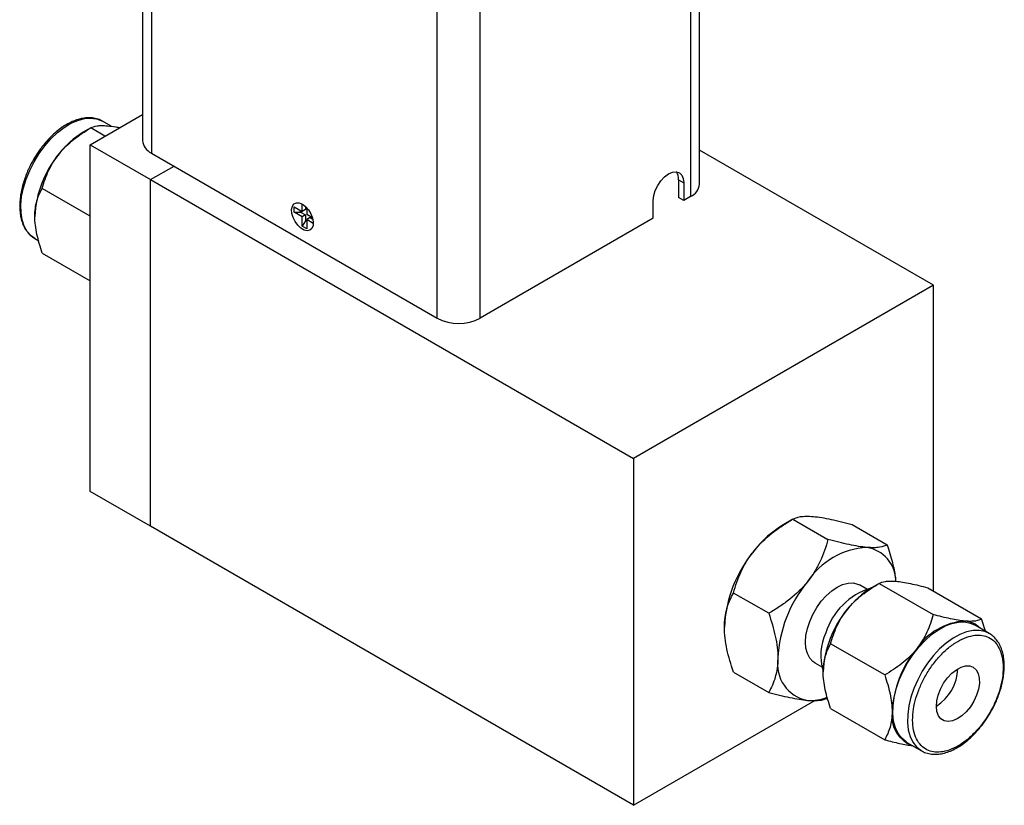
# Model space of a CAD drawing. Header units: inches. Extents: x 3.1 to 13.2, y 2.2 to 9.4.
# Tile 8 of 11: x 11.2 to 13.2, y 4.2 to 5.8. Entities that reach past the tile are written whole.
import ezdxf

# ---------------------------------------------------------------- set-up
doc = ezdxf.new("R2010")
doc.units = ezdxf.units.IN
doc.header["$MEASUREMENT"] = 0

msp = doc.modelspace()

# ---------------------------------------------------------------- linework, layer by layer
at = {"color": 7, "linetype": 'Continuous', "lineweight": 25}
for p, q in [((11.4745, 7.0813), (11.4745, 5.5772)), ((12.6159, 5.488), (12.6159, 6.9921)), ((11.3673, 5.5687), (11.4745, 5.6306)), ((11.4104, 5.6064), (11.3924, 5.6168)), ((11.3685, 5.603), (11.3531, 5.5941)), ((11.3975, 5.5862), (11.3685, 5.603)), ((11.3673, 5.5687), (11.491, 5.4973)), ((11.3673, 4.8588), (11.3673, 5.5687)), ((11.4928, 5.5516), (12.0783, 5.2137)), ((13.0958, 5.2808), (12.6159, 5.5578)), ((11.491, 5.4973), (11.539, 5.525)), ((11.491, 4.7873), (11.491, 5.4973)), ((11.491, 5.4973), (12.481, 4.9258)), ((12.5729, 5.497), (12.5839, 5.4907)), ((12.5729, 5.497), (12.5729, 5.4608)), ((12.5839, 5.4907), (12.5839, 5.4545)), ((11.3673, 5.4226), (11.2691, 5.4793)), ((12.5212, 5.4184), (12.5212, 5.4545)), ((12.5839, 5.4545), (12.5729, 5.4608)), ((12.5976, 5.4625), (12.5839, 5.4545)), ((11.7851, 5.4413), (11.8015, 5.4318)), ((11.7851, 5.4303), (11.7851, 5.4413)), ((11.7851, 5.4303), (11.7983, 5.4308)), ((11.8015, 5.4208), (11.7851, 5.4303)), ((11.7983, 5.4308), (11.7983, 5.4337)), ((11.7983, 5.4308), (11.8086, 5.4249)), ((11.8015, 5.4318), (11.8015, 5.4473)), ((11.8086, 5.4359), (11.8015, 5.4318)), ((11.8086, 5.4422), (11.8086, 5.4359)), ((11.8111, 5.4397), (11.8111, 5.4263)), ((11.8086, 5.4249), (11.8015, 5.4208)), ((11.8015, 5.4018), (11.8015, 5.4208)), ((11.8086, 5.413), (11.8015, 5.4018)), ((11.8086, 5.4249), (11.8086, 5.413)), ((11.8111, 5.4115), (11.8086, 5.413)), ((11.8111, 5.4263), (11.8227, 5.4196)), ((11.8181, 5.4193), (11.8111, 5.4153)), ((11.8245, 5.4075), (11.8111, 5.4153)), ((11.8111, 5.4153), (11.8111, 5.3963)), ((11.8181, 5.4193), (11.8236, 5.4162)), ((12.5212, 5.4184), (12.1666, 5.2137)), ((11.8111, 5.3963), (11.8015, 5.4018)), ((11.2537, 5.3765), (11.2616, 5.3719)), ((11.2691, 5.3467), (11.3673, 5.29)), ((13.0958, 5.2808), (12.481, 4.9258)), ((13.0958, 4.6544), (13.0958, 5.2808)), ((12.481, 4.9258), (12.481, 4.2158)), ((11.491, 4.7873), (11.3673, 4.8588)), ((12.481, 4.2158), (11.491, 4.7873)), ((12.8073, 4.8018), (12.7885, 4.791)), ((12.8073, 4.8018), (12.8793, 4.7603)), ((12.9289, 4.791), (13.0009, 4.7494)), ((12.9589, 4.6585), (12.9441, 4.667)), ((12.9842, 4.6702), (12.9688, 4.6613)), ((12.9842, 4.6702), (13.0949, 4.6064)), ((12.7578, 4.6091), (12.6858, 4.6506)), ((13.0837, 4.6613), (13.1943, 4.5975)), ((13.2097, 4.5677), (13.1797, 4.5851)), ((13.202, 4.5722), (13.1943, 4.5975)), ((13.2097, 4.5677), (13.2072, 4.569)), ((12.9955, 4.4827), (12.8848, 4.5465)), ((12.8522, 4.5077), (12.8669, 4.4992)), ((12.6858, 4.4886), (12.7578, 4.447)), ((12.481, 4.2158), (12.8523, 4.4302)), ((12.8848, 4.414), (12.9955, 4.3501)), ((13.0409, 4.3447), (13.071, 4.3274)), ((13.071, 4.3274), (13.0725, 4.3265))]:
    msp.add_line(p, q, dxfattribs=at)
at = {"color": 8, "linetype": 'Continuous', "lineweight": 25}
for p, q in [((11.4928, 7.0651), (11.4928, 5.5516)), ((12.5976, 6.9759), (12.5976, 5.4625)), ((12.0783, 5.2137), (12.0783, 6.7272)), ((12.1666, 5.2137), (12.1666, 6.7272))]:
    msp.add_line(p, q, dxfattribs=at)
at = {"color": 7, "linetype": 'Continuous', "lineweight": 25, "flags": 128}
for points in [[(11.2381, 5.3909), (11.232, 5.4019), (11.2277, 5.4149), (11.2254, 5.4295), (11.2251, 5.4454), (11.2267, 5.4625), (11.2304, 5.4802), (11.2359, 5.4982), (11.2432, 5.5162), (11.2521, 5.5338), (11.2624, 5.5507), (11.274, 5.5664), (11.2866, 5.5808), (11.2999, 5.5934), (11.3137, 5.604), (11.3277, 5.6125), (11.3416, 5.6186), (11.3552, 5.6222), (11.368, 5.6233), (11.38, 5.6218), (11.3908, 5.6177), (11.3924, 5.6168)], [(12.5212, 5.4545), (12.5223, 5.4645), (12.5254, 5.475), (12.5304, 5.4854), (12.5369, 5.4949), (12.5445, 5.5029), (12.5526, 5.5088), (12.5607, 5.5122), (12.5682, 5.513), (12.5747, 5.511), (12.5797, 5.5063), (12.5828, 5.4994), (12.5839, 5.4907)], [(11.8022, 5.4469), (11.8088, 5.442), (11.8148, 5.4352), (11.8196, 5.4272), (11.823, 5.4186), (11.8244, 5.4103), (11.8239, 5.4029), (11.8215, 5.3972), (11.8174, 5.3936), (11.8119, 5.3924), (11.8055, 5.3938), (11.7989, 5.3977), (11.7926, 5.4036), (11.7871, 5.4111), (11.7829, 5.4195), (11.7805, 5.428), (11.78, 5.4359), (11.7815, 5.4425), (11.7848, 5.4473), (11.7897, 5.4497), (11.7957, 5.4496), (11.8022, 5.4469)], [(11.2537, 5.3765), (11.2459, 5.3821), (11.2381, 5.3909)], [(12.8418, 4.5924), (12.8483, 4.6069), (12.8563, 4.6208), (12.8656, 4.6336), (12.8759, 4.6451), (12.8869, 4.6548), (12.8981, 4.6625), (12.9094, 4.6679), (12.9204, 4.6708), (12.9307, 4.6712), (12.94, 4.669), (12.9441, 4.667)], [(12.8522, 4.5077), (12.8483, 4.5103), (12.8418, 4.5173), (12.837, 4.5264), (12.8341, 4.5373), (12.8331, 4.5498), (12.8341, 4.5634), (12.837, 4.5778), (12.8418, 4.5924)], [(13.0253, 4.4725), (13.0332, 4.4904), (13.0426, 4.5078), (13.0534, 4.5243), (13.0653, 4.5396), (13.0782, 4.5534), (13.0917, 4.5654), (13.1056, 4.5754), (13.1196, 4.5831), (13.1334, 4.5883), (13.1467, 4.5911), (13.1593, 4.5913), (13.1709, 4.589), (13.1797, 4.5851)], [(13.1839, 4.4411), (13.1783, 4.4289), (13.1711, 4.4175), (13.1627, 4.4073), (13.1536, 4.3989), (13.144, 4.3926), (13.1346, 4.3887), (13.1256, 4.3874), (13.1176, 4.3888), (13.1109, 4.3928), (13.1059, 4.3993), (13.1027, 4.4078), (13.1014, 4.4181), (13.1023, 4.4295), (13.1052, 4.4417), (13.11, 4.454), (13.1164, 4.4659), (13.1242, 4.4768), (13.133, 4.4861), (13.1424, 4.4935), (13.152, 4.4987), (13.1613, 4.5012), (13.1698, 4.5012), (13.1772, 4.4984), (13.1831, 4.4932), (13.1873, 4.4857), (13.1895, 4.4762), (13.1897, 4.4653), (13.1878, 4.4534), (13.1839, 4.4411)], [(13.0409, 4.3447), (13.0393, 4.3457), (13.0304, 4.353), (13.0231, 4.3626), (13.0176, 4.3743), (13.0139, 4.3878), (13.0123, 4.4029), (13.0126, 4.4193), (13.0149, 4.4366), (13.0192, 4.4544), (13.0253, 4.4725)]]:
    msp.add_lwpolyline(points, dxfattribs=at)
at = {"color": 8, "linetype": 'Continuous', "lineweight": 25, "flags": 128}
for points in [[(13.2072, 4.569), (13.201, 4.5716), (13.1894, 4.574), (13.1768, 4.5738), (13.1635, 4.571), (13.1497, 4.5657), (13.1357, 4.558), (13.1218, 4.5481), (13.1082, 4.5361), (13.0954, 4.5223), (13.0834, 4.507), (13.0726, 4.4905), (13.0632, 4.4731), (13.0554, 4.4551)], [(13.0554, 4.4551), (13.0493, 4.4371), (13.045, 4.4192), (13.0427, 4.4019), (13.0423, 4.3856), (13.044, 4.3705), (13.0476, 4.357), (13.0531, 4.3453), (13.0604, 4.3357), (13.0693, 4.3284), (13.071, 4.3274)]]:
    msp.add_lwpolyline(points, dxfattribs=at)
at = {"color": 7, "linetype": 'Continuous', "lineweight": 25}
for centre, radius, start, end in [((11.4477, 5.4374), 0.1831, 121.1127, 142.0209), ((11.5057, 5.5803), 0.0314, 185.6948, 245.6253), ((11.4693, 5.4119), 0.2158, 140.2279, 177.3607), ((12.5478, 5.4987), 0.0252, 356.2588, 34.5254), ((12.5847, 5.4911), 0.0314, 294.3747, 354.3052), ((12.1225, 5.2989), 0.0961, 242.6097, 297.3903), ((12.9041, 4.5994), 0.2237, 121.1127, 142.0209), ((12.9683, 4.5874), 0.1569, 93.4295, 146.5651), ((12.9477, 4.6739), 0.071, 1.2563, 80.8678), ((12.9305, 4.5683), 0.2638, 140.2279, 177.3607), ((13.0401, 4.505), 0.2638, 140.2279, 177.3607), ((13.0077, 4.5272), 0.1392, 106.9716, 162.6185), ((13.0634, 4.5046), 0.1831, 121.1127, 142.0209), ((13.085, 4.4792), 0.2158, 140.2279, 177.3607), ((13.1677, 4.4649), 0.1284, 93.4295, 146.5651), ((13.1564, 4.5448), 0.0484, 44.0657, 85.6725), ((12.9728, 4.523), 0.1082, 154.9619, 197.0723), ((13.2265, 4.3975), 0.2158, 140.2279, 177.3607), ((12.8512, 4.505), 0.0756, 170.7481, 259.4532), ((13.0501, 4.4996), 0.0956, 302.4783, 357.527), ((12.8433, 4.5227), 0.0922, 266.332, 291.8082), ((13.0736, 4.3979), 0.0635, 171.3358, 250.46)]:
    msp.add_arc(centre, radius, start, end, dxfattribs=at)
for points, knots in [([(11.3908, 5.6175), (11.3901, 5.6179), (11.3861, 5.6205), (11.3778, 5.6228), (11.3664, 5.6243), (11.3546, 5.6235), (11.3425, 5.6208), (11.3303, 5.6162), (11.3181, 5.6099), (11.3062, 5.602), (11.2948, 5.5928), (11.2839, 5.5824), (11.2745, 5.572), (11.2667, 5.5622), (11.2589, 5.5514), (11.254, 5.5433), (11.2509, 5.5383)], [0, 0, 0, 0, 0.018333, 0.104891, 0.184894, 0.265301, 0.345715, 0.42577, 0.505212, 0.583737, 0.660887, 0.73542, 0.810981, 0.865646, 0.917047, 1, 1, 1, 1]), ([(11.3034, 5.55), (11.3121, 5.5609), (11.3222, 5.5706), (11.3388, 5.5837), (11.3445, 5.5879), (11.3563, 5.5957), (11.3624, 5.5994), (11.3685, 5.603)], [0, 0, 0, 0, 0.5, 0.5, 0.75, 0.75, 1, 1, 1, 1]), ([(11.3685, 5.603), (11.3718, 5.6049), (11.3759, 5.6064), (11.3842, 5.6076), (11.3873, 5.6079), (11.3944, 5.608), (11.3984, 5.6078), (11.4028, 5.6074)], [0, 0, 0, 0, 0.5, 0.5, 0.75, 0.75, 1, 1, 1, 1]), ([(11.4028, 5.6074), (11.4082, 5.6069), (11.4157, 5.6061), (11.425, 5.6041), (11.4276, 5.6036)], [0, 0, 0, 0, 0.715729, 1, 1, 1, 1]), ([(11.2691, 5.4793), (11.2724, 5.4916), (11.2765, 5.5037), (11.2848, 5.5215), (11.2879, 5.5273), (11.295, 5.5388), (11.299, 5.5445), (11.3034, 5.55)], [0, 0, 0, 0, 0.5, 0.5, 0.75, 0.75, 1, 1, 1, 1]), ([(11.2509, 5.5383), (11.2479, 5.5327), (11.2436, 5.5249), (11.2382, 5.513), (11.2342, 5.5028), (11.2301, 5.4906), (11.2268, 5.478), (11.2243, 5.4651), (11.2229, 5.4523), (11.2226, 5.4397), (11.2235, 5.4275), (11.2257, 5.416), (11.2292, 5.4054), (11.2329, 5.3976), (11.2358, 5.3937), (11.2366, 5.3927)], [0, 0, 0, 0, 0.106843, 0.150009, 0.221305, 0.294691, 0.372764, 0.453499, 0.53613, 0.620099, 0.705098, 0.790987, 0.877768, 0.96565, 1, 1, 1, 1]), ([(11.2537, 5.4219), (11.2537, 5.4335), (11.2552, 5.4439), (11.2593, 5.4582), (11.261, 5.4628), (11.2647, 5.4713), (11.2668, 5.4754), (11.2691, 5.4793)], [0, 0, 0, 0, 0.5, 0.5, 0.75, 0.75, 1, 1, 1, 1]), ([(11.2691, 5.3467), (11.2646, 5.3597), (11.2607, 5.3725), (11.2567, 5.3914), (11.2556, 5.3976), (11.2541, 5.4099), (11.2537, 5.416), (11.2537, 5.4219)], [0, 0, 0, 0, 0.5, 0.5, 0.75, 0.75, 1, 1, 1, 1]), ([(11.2366, 5.3927), (11.2378, 5.3909), (11.2411, 5.3861), (11.2473, 5.3803), (11.2526, 5.3773), (11.2549, 5.376)], [0, 0, 0, 0, 0.254115, 0.678343, 1, 1, 1, 1]), ([(12.8073, 4.8018), (12.8114, 4.8041), (12.8164, 4.806), (12.8266, 4.8075), (12.8304, 4.8078), (12.839, 4.8079), (12.8439, 4.8077), (12.8493, 4.8072)], [0, 0, 0, 0, 0.5, 0.5, 0.75, 0.75, 1, 1, 1, 1]), ([(12.8493, 4.8072), (12.86, 4.8063), (12.8723, 4.8043), (12.8925, 4.8), (12.8996, 4.7984), (12.914, 4.7949), (12.9214, 4.793), (12.9289, 4.791)], [0, 0, 0, 0, 0.5, 0.5, 0.75, 0.75, 1, 1, 1, 1]), ([(12.7278, 4.7371), (12.7385, 4.7504), (12.7507, 4.7622), (12.771, 4.7783), (12.7781, 4.7834), (12.7925, 4.793), (12.7999, 4.7975), (12.8073, 4.8018)], [0, 0, 0, 0, 0.5, 0.5, 0.75, 0.75, 1, 1, 1, 1]), ([(12.8793, 4.7603), (12.8753, 4.7452), (12.8703, 4.7304), (12.8601, 4.7087), (12.8563, 4.7016), (12.8477, 4.6875), (12.8428, 4.6805), (12.8374, 4.6738)], [0, 0, 0, 0, 0.5, 0.5, 0.75, 0.75, 1, 1, 1, 1]), ([(12.9589, 4.744), (12.9482, 4.7449), (12.936, 4.7469), (12.9157, 4.7512), (12.9086, 4.7528), (12.8942, 4.7563), (12.8868, 4.7583), (12.8793, 4.7603)], [0, 0, 0, 0, 0.5, 0.5, 0.75, 0.75, 1, 1, 1, 1]), ([(13.0009, 4.7494), (12.9969, 4.7471), (12.9918, 4.7452), (12.9817, 4.7437), (12.9779, 4.7434), (12.9692, 4.7433), (12.9643, 4.7435), (12.9589, 4.744)], [0, 0, 0, 0, 0.5, 0.5, 0.75, 0.75, 1, 1, 1, 1]), ([(13.0184, 4.6747), (13.0182, 4.6777), (13.0175, 4.6897), (13.0119, 4.7149), (13.0049, 4.737), (13.0009, 4.7494)], [0, 0, 0, 0, 0.128266, 0.509753, 1, 1, 1, 1]), ([(12.6858, 4.6506), (12.6898, 4.6657), (12.6949, 4.6805), (12.705, 4.7022), (12.7088, 4.7093), (12.7175, 4.7234), (12.7224, 4.7304), (12.7278, 4.7371)], [0, 0, 0, 0, 0.5, 0.5, 0.75, 0.75, 1, 1, 1, 1]), ([(12.8374, 4.6738), (12.8267, 4.6605), (12.8144, 4.6487), (12.7942, 4.6326), (12.7871, 4.6275), (12.7727, 4.6179), (12.7653, 4.6134), (12.7578, 4.6091)], [0, 0, 0, 0, 0.5, 0.5, 0.75, 0.75, 1, 1, 1, 1]), ([(12.9191, 4.6173), (12.9279, 4.6281), (12.9379, 4.6378), (12.9545, 4.651), (12.9603, 4.6551), (12.9721, 4.663), (12.9781, 4.6667), (12.9842, 4.6702)], [0, 0, 0, 0, 0.5, 0.5, 0.75, 0.75, 1, 1, 1, 1]), ([(12.9842, 4.6702), (12.9875, 4.6721), (12.9917, 4.6736), (13, 4.6749), (13.0031, 4.6751), (13.0102, 4.6752), (13.0142, 4.6751), (13.0186, 4.6747)], [0, 0, 0, 0, 0.5, 0.5, 0.75, 0.75, 1, 1, 1, 1]), ([(13.0186, 4.6747), (13.0273, 4.6739), (13.0374, 4.6722), (13.0539, 4.6688), (13.0597, 4.6674), (13.0715, 4.6645), (13.0775, 4.663), (13.0837, 4.6613)], [0, 0, 0, 0, 0.5, 0.5, 0.75, 0.75, 1, 1, 1, 1]), ([(12.667, 4.5805), (12.667, 4.5947), (12.6689, 4.6074), (12.6739, 4.6249), (12.676, 4.6304), (12.6805, 4.6409), (12.6831, 4.6459), (12.6858, 4.6506)], [0, 0, 0, 0, 0.5, 0.5, 0.75, 0.75, 1, 1, 1, 1]), ([(12.7578, 4.6091), (12.7633, 4.5932), (12.768, 4.5775), (12.773, 4.5545), (12.7743, 4.5468), (12.7761, 4.5318), (12.7766, 4.5244), (12.7766, 4.5172)], [0, 0, 0, 0, 0.5, 0.5, 0.75, 0.75, 1, 1, 1, 1]), ([(12.8848, 4.5465), (12.8881, 4.5588), (12.8922, 4.571), (12.9005, 4.5887), (12.9036, 4.5946), (12.9107, 4.6061), (12.9147, 4.6118), (12.9191, 4.6173)], [0, 0, 0, 0, 0.5, 0.5, 0.75, 0.75, 1, 1, 1, 1]), ([(13.0949, 4.6064), (13.0916, 4.5941), (13.0875, 4.582), (13.0792, 4.5642), (13.0761, 4.5583), (13.069, 4.5468), (13.065, 4.5411), (13.0606, 4.5356)], [0, 0, 0, 0, 0.5, 0.5, 0.75, 0.75, 1, 1, 1, 1]), ([(13.16, 4.593), (13.1513, 4.5938), (13.1412, 4.5955), (13.1246, 4.599), (13.1189, 4.6003), (13.1071, 4.6032), (13.101, 4.6047), (13.0949, 4.6064)], [0, 0, 0, 0, 0.5, 0.5, 0.75, 0.75, 1, 1, 1, 1]), ([(13.1943, 4.5975), (13.191, 4.5956), (13.1869, 4.5941), (13.1786, 4.5928), (13.1755, 4.5926), (13.1684, 4.5925), (13.1644, 4.5926), (13.16, 4.593)], [0, 0, 0, 0, 0.5, 0.5, 0.75, 0.75, 1, 1, 1, 1]), ([(12.6858, 4.4886), (12.6803, 4.5045), (12.6756, 4.5201), (12.6706, 4.5432), (12.6693, 4.5508), (12.6675, 4.5658), (12.667, 4.5733), (12.667, 4.5805)], [0, 0, 0, 0, 0.5, 0.5, 0.75, 0.75, 1, 1, 1, 1]), ([(13.0653, 4.4517), (13.0624, 4.4444), (13.0575, 4.4293), (13.0532, 4.4066), (13.0523, 4.3845), (13.0554, 4.3644), (13.0622, 4.3477), (13.0723, 4.3353), (13.0848, 4.3276), (13.099, 4.3242), (13.1148, 4.3249), (13.1322, 4.33), (13.1509, 4.3398), (13.1698, 4.3542), (13.1877, 4.3724), (13.2035, 4.3932), (13.2164, 4.4151), (13.2265, 4.4373), (13.2337, 4.4597), (13.2381, 4.4824), (13.2389, 4.5045), (13.2359, 4.5245), (13.2291, 4.5412), (13.219, 4.5536), (13.2065, 4.5614), (13.1923, 4.5648), (13.1765, 4.564), (13.159, 4.559), (13.1403, 4.5492), (13.1214, 4.5348), (13.1036, 4.5166), (13.0878, 4.4958), (13.0748, 4.4739), (13.0681, 4.459), (13.0653, 4.4517)], [0, 0, 0, 0, 0.029129, 0.060003, 0.09216, 0.125, 0.15784, 0.189997, 0.220871, 0.25, 0.279129, 0.310003, 0.34216, 0.375, 0.40784, 0.439997, 0.470871, 0.5, 0.529129, 0.560003, 0.59216, 0.625, 0.65784, 0.689997, 0.720871, 0.75, 0.779129, 0.810003, 0.84216, 0.875, 0.90784, 0.939997, 0.970871, 1, 1, 1, 1]), ([(13.2125, 4.4059), (13.2155, 4.4115), (13.2198, 4.4193), (13.2252, 4.4312), (13.2292, 4.4414), (13.2333, 4.4535), (13.2366, 4.4661), (13.2391, 4.479), (13.2405, 4.4919), (13.2408, 4.5045), (13.2399, 4.5166), (13.2377, 4.5281), (13.2342, 4.5388), (13.2294, 4.5485), (13.2231, 4.5571), (13.2157, 4.5642), (13.2098, 4.5675), (13.2069, 4.5691)], [0, 0, 0, 0, 0.086658, 0.12167, 0.179497, 0.239019, 0.302343, 0.367826, 0.434847, 0.502953, 0.571894, 0.641557, 0.711944, 0.783224, 0.855794, 0.930433, 1, 1, 1, 1]), ([(12.8694, 4.4891), (12.8694, 4.5008), (12.871, 4.5112), (12.8751, 4.5255), (12.8767, 4.53), (12.8805, 4.5386), (12.8826, 4.5427), (12.8848, 4.5465)], [0, 0, 0, 0, 0.5, 0.5, 0.75, 0.75, 1, 1, 1, 1]), ([(13.0606, 4.5356), (13.0518, 4.5248), (13.0418, 4.5151), (13.0252, 4.5019), (13.0194, 4.4978), (13.0076, 4.4899), (13.0016, 4.4862), (12.9955, 4.4827)], [0, 0, 0, 0, 0.5, 0.5, 0.75, 0.75, 1, 1, 1, 1]), ([(12.7766, 4.5172), (12.7766, 4.503), (12.7747, 4.4902), (12.7697, 4.4728), (12.7677, 4.4672), (12.7631, 4.4567), (12.7606, 4.4518), (12.7578, 4.447)], [0, 0, 0, 0, 0.5, 0.5, 0.75, 0.75, 1, 1, 1, 1]), ([(12.8848, 4.414), (12.8803, 4.4269), (12.8765, 4.4398), (12.8724, 4.4586), (12.8713, 4.4649), (12.8698, 4.4772), (12.8694, 4.4833), (12.8694, 4.4891)], [0, 0, 0, 0, 0.5, 0.5, 0.75, 0.75, 1, 1, 1, 1]), ([(12.9955, 4.4827), (13, 4.4697), (13.0038, 4.4568), (13.0079, 4.438), (13.009, 4.4317), (13.0104, 4.4195), (13.0108, 4.4134), (13.0108, 4.4075)], [0, 0, 0, 0, 0.5, 0.5, 0.75, 0.75, 1, 1, 1, 1]), ([(12.7578, 4.447), (12.7728, 4.443), (12.7872, 4.4394), (12.8074, 4.4352), (12.8138, 4.434), (12.8261, 4.432), (12.832, 4.4312), (12.8374, 4.4307)], [0, 0, 0, 0, 0.5, 0.5, 0.75, 0.75, 1, 1, 1, 1]), ([(12.8374, 4.4307), (12.8481, 4.4298), (12.8565, 4.4299), (12.8668, 4.4315), (12.8698, 4.4322), (12.8751, 4.434), (12.8773, 4.435), (12.8793, 4.4362)], [0, 0, 0, 0, 0.5, 0.5, 0.75, 0.75, 1, 1, 1, 1]), ([(13.0108, 4.4075), (13.0108, 4.3958), (13.0093, 4.3854), (13.0052, 4.3711), (13.0035, 4.3666), (12.9998, 4.358), (12.9977, 4.354), (12.9955, 4.3501)], [0, 0, 0, 0, 0.5, 0.5, 0.75, 0.75, 1, 1, 1, 1]), ([(13.0727, 4.3266), (13.0734, 4.3262), (13.0774, 4.3237), (13.0856, 4.3214), (13.097, 4.3199), (13.1088, 4.3206), (13.1209, 4.3233), (13.1331, 4.328), (13.1453, 4.3343), (13.1572, 4.3422), (13.1686, 4.3514), (13.1795, 4.3618), (13.1889, 4.3721), (13.1967, 4.382), (13.2045, 4.3927), (13.2094, 4.4009), (13.2125, 4.4059)], [0, 0, 0, 0, 0.017593, 0.104216, 0.184279, 0.264747, 0.345221, 0.425337, 0.504839, 0.583423, 0.660631, 0.73522, 0.810839, 0.865544, 0.916985, 1, 1, 1, 1]), ([(12.9955, 4.3501), (13.006, 4.3473), (13.027, 4.3418), (13.0445, 4.339), (13.0533, 4.3376)], [0, 0, 0, 0, 0.498874, 1, 1, 1, 1])]:
    msp.add_open_spline(points, degree=3, knots=knots, dxfattribs=at)

doc.saveas('drawing.dxf')
